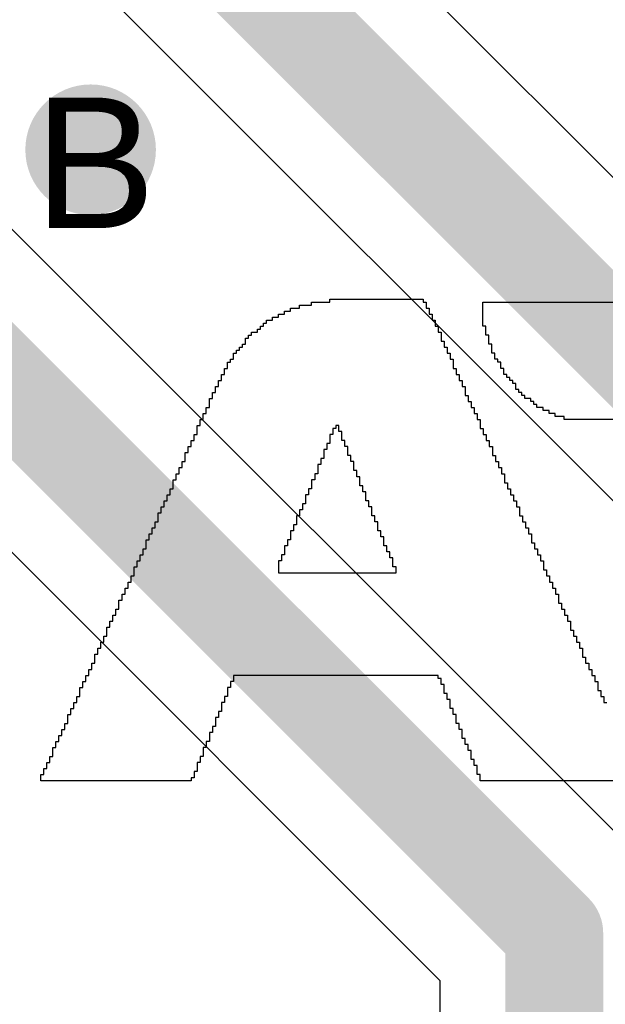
# Model space of a CAD drawing. Header units: millimetres. Extents: x -0.78 to 4.25, y -4.49 to 2.54.
# Tile 22 of 32: x 0.69 to 0.78, y 1.96 to 2.11. Entities that reach past the tile are written whole.
import ezdxf

# ---------------------------------------------------------------- set-up
doc = ezdxf.new("R2010")
doc.units = ezdxf.units.MM
doc.header["$MEASUREMENT"] = 0
for name, color, linetype in [('BottomLayer', 5, 'Continuous'), ('DrillDrawing', 1, 'Continuous'), ('TopLayer', 1, 'Continuous'), ('TopOverlay', 2, 'Continuous'), ('TopSolder', 216, 'Continuous')]:
    doc.layers.add(name, color=color, linetype=linetype)
doc.styles.add('Arial', font='txt', dxfattribs={"height": 0.2})

msp = doc.modelspace()

# ---------------------------------------------------------------- hatches: boundary and pattern name
at = {"layer": 'BottomLayer'}
h = msp.add_hatch(color=5, dxfattribs=at)
edge = h.paths.add_edge_path()
edge.add_arc((0.704, 2.095), 0.01, 0, 360)
at = {"layer": 'TopLayer'}
h = msp.add_hatch(color=1, dxfattribs=at)
edge = h.paths.add_edge_path()
edge.add_arc((0.704, 2.095), 0.01, 0, 360)
at = {"layer": 'TopSolder'}
h = msp.add_hatch(color=216, dxfattribs=at)
edge = h.paths.add_edge_path()
edge.add_arc((0.704, 2.095), 0.006, 0, 360)

# ---------------------------------------------------------------- linework, layer by layer
at = {"layer": 'TopLayer'}
for p, q in [((0.78737, 1.98737), (0.5425, 2.23225)), ((0.84737, 2.02737), (0.6425, 2.23225)), ((0.51262, 2.21263), (0.7575, 1.96775)), ((0.61262, 2.21263), (0.8175, 2.00775)), ((0.7575, 1.96775), (0.7575, 1.825))]:
    msp.add_line(p, q, dxfattribs=at)
at = {"layer": 'TopLayer', "const_width": 0.015}
for points in [[(0.525, 2.225), (0.775, 1.975)], [(0.625, 2.225), (0.835, 2.015)], [(0.775, 1.825), (0.775, 1.975)]]:
    msp.add_lwpolyline(points, dxfattribs=at)
at = {"layer": 'TopLayer', "const_width": 0.0075}
msp.add_lwpolyline([(0.77125, 1.975, 1), (0.77875, 1.975, 1)], format="xyb", close=True, dxfattribs=at)
msp.add_lwpolyline([(0.77125, 1.975, 1), (0.77875, 1.975, 1)], format="xyb", close=True, dxfattribs=at)
at = {"layer": 'TopOverlay'}
for p, q in [((0.73601, 2.07073), (0.73601, 2.0712)), ((0.73601, 2.0712), (0.73785, 2.0712)), ((0.73785, 2.0712), (0.73785, 2.07166)), ((0.73785, 2.07166), (0.74062, 2.07166)), ((0.74062, 2.07166), (0.74062, 2.07212)), ((0.74062, 2.07212), (0.75491, 2.07212)), ((0.75491, 2.07212), (0.75491, 2.07166)), ((0.75491, 2.07166), (0.75538, 2.07166)), ((0.75538, 2.07166), (0.75538, 2.0712)), ((0.75538, 2.0712), (0.75538, 2.07073)), ((0.76406, 2.0712), (0.76406, 2.07166)), ((0.76406, 2.07166), (0.8157, 2.07166)), ((0.76406, 2.07073), (0.76406, 2.0712)), ((0.73278, 2.06935), (0.73278, 2.06981)), ((0.73278, 2.06981), (0.7337, 2.06981)), ((0.7337, 2.06981), (0.7337, 2.07027)), ((0.7337, 2.07027), (0.73463, 2.07027)), ((0.73463, 2.07027), (0.73463, 2.07073)), ((0.73463, 2.07073), (0.73601, 2.07073)), ((0.75538, 2.07073), (0.75584, 2.07073)), ((0.75584, 2.07073), (0.75584, 2.07027)), ((0.75584, 2.07027), (0.75584, 2.06981)), ((0.75584, 2.06981), (0.7563, 2.06981)), ((0.7563, 2.06981), (0.7563, 2.06935)), ((0.76406, 2.07027), (0.76406, 2.07073)), ((0.76406, 2.06981), (0.76406, 2.07027)), ((0.76406, 2.06935), (0.76406, 2.06981)), ((0.73002, 2.06751), (0.73002, 2.06797)), ((0.73002, 2.06797), (0.73048, 2.06797)), ((0.73048, 2.06797), (0.73048, 2.06843)), ((0.73048, 2.06843), (0.73094, 2.06843)), ((0.73094, 2.06843), (0.73094, 2.06889)), ((0.73094, 2.06889), (0.73186, 2.06889)), ((0.73186, 2.06889), (0.73186, 2.06935)), ((0.73186, 2.06935), (0.73278, 2.06935)), ((0.7563, 2.06935), (0.7563, 2.06889)), ((0.7563, 2.06889), (0.75676, 2.06889)), ((0.75676, 2.06889), (0.75676, 2.06843)), ((0.75676, 2.06843), (0.75676, 2.06797)), ((0.75676, 2.06797), (0.75722, 2.06797)), ((0.75722, 2.06797), (0.75722, 2.06751)), ((0.76406, 2.06889), (0.76406, 2.06935)), ((0.76406, 2.06843), (0.76406, 2.06889)), ((0.76406, 2.06797), (0.76406, 2.06843)), ((0.76452, 2.06797), (0.76406, 2.06797)), ((0.76452, 2.06751), (0.76452, 2.06797)), ((0.72817, 2.06612), (0.72817, 2.06658)), ((0.72817, 2.06658), (0.72863, 2.06658)), ((0.72863, 2.06658), (0.72863, 2.06705)), ((0.72863, 2.06705), (0.72955, 2.06705)), ((0.72955, 2.06705), (0.72955, 2.06751)), ((0.72955, 2.06751), (0.73002, 2.06751)), ((0.75722, 2.06751), (0.75722, 2.06705)), ((0.75722, 2.06705), (0.75768, 2.06705)), ((0.75768, 2.06705), (0.75768, 2.06658)), ((0.75768, 2.06658), (0.75768, 2.06612)), ((0.76452, 2.06705), (0.76452, 2.06751)), ((0.76452, 2.06658), (0.76452, 2.06705)), ((0.76498, 2.06658), (0.76452, 2.06658)), ((0.76498, 2.06612), (0.76498, 2.06658)), ((0.72725, 2.06474), (0.72725, 2.0652)), ((0.72725, 2.0652), (0.72771, 2.0652)), ((0.72771, 2.06566), (0.72771, 2.06612)), ((0.72771, 2.06612), (0.72817, 2.06612)), ((0.72771, 2.0652), (0.72771, 2.06566)), ((0.75768, 2.06612), (0.75768, 2.06566)), ((0.75768, 2.06566), (0.75814, 2.06566)), ((0.75814, 2.06566), (0.75814, 2.0652)), ((0.75814, 2.0652), (0.75814, 2.06474)), ((0.76498, 2.06566), (0.76498, 2.06612)), ((0.76498, 2.0652), (0.76498, 2.06566)), ((0.76544, 2.0652), (0.76498, 2.0652)), ((0.76544, 2.06474), (0.76544, 2.0652)), ((0.72587, 2.06336), (0.72587, 2.06382)), ((0.72587, 2.06382), (0.72633, 2.06382)), ((0.72633, 2.06382), (0.72633, 2.06428)), ((0.72633, 2.06428), (0.72679, 2.06428)), ((0.72679, 2.06428), (0.72679, 2.06474)), ((0.72679, 2.06474), (0.72725, 2.06474)), ((0.75814, 2.06474), (0.7586, 2.06474)), ((0.7586, 2.06474), (0.7586, 2.06428)), ((0.7586, 2.06428), (0.7586, 2.06382)), ((0.7586, 2.06382), (0.75906, 2.06382)), ((0.75906, 2.06382), (0.75906, 2.06336)), ((0.76544, 2.06428), (0.76544, 2.06474)), ((0.76544, 2.06382), (0.76544, 2.06428)), ((0.7659, 2.06382), (0.76544, 2.06382)), ((0.7659, 2.06336), (0.7659, 2.06382)), ((0.72494, 2.06197), (0.72494, 2.06244)), ((0.72494, 2.06244), (0.7254, 2.06244)), ((0.72494, 2.06151), (0.72494, 2.06197)), ((0.7254, 2.06244), (0.7254, 2.0629)), ((0.7254, 2.0629), (0.72587, 2.0629)), ((0.72587, 2.0629), (0.72587, 2.06336)), ((0.75906, 2.06336), (0.75906, 2.0629)), ((0.75906, 2.0629), (0.75953, 2.0629)), ((0.75953, 2.0629), (0.75953, 2.06244)), ((0.75953, 2.06244), (0.75953, 2.06197)), ((0.75953, 2.06197), (0.75953, 2.06151)), ((0.7659, 2.0629), (0.7659, 2.06336)), ((0.76636, 2.0629), (0.7659, 2.0629)), ((0.76636, 2.06244), (0.76636, 2.0629)), ((0.76683, 2.06244), (0.76636, 2.06244)), ((0.76683, 2.06197), (0.76683, 2.06244)), ((0.76683, 2.06151), (0.76683, 2.06197)), ((0.72402, 2.06013), (0.72402, 2.06059)), ((0.72402, 2.06059), (0.72448, 2.06059)), ((0.72448, 2.06105), (0.72448, 2.06151)), ((0.72448, 2.06151), (0.72494, 2.06151)), ((0.72448, 2.06059), (0.72448, 2.06105)), ((0.75953, 2.06151), (0.75999, 2.06151)), ((0.75999, 2.06151), (0.75999, 2.06105)), ((0.75999, 2.06105), (0.75999, 2.06059)), ((0.75999, 2.06059), (0.76045, 2.06059)), ((0.76045, 2.06059), (0.76045, 2.06013)), ((0.76729, 2.06151), (0.76683, 2.06151)), ((0.76729, 2.06105), (0.76729, 2.06151)), ((0.76729, 2.06059), (0.76729, 2.06105)), ((0.76775, 2.06059), (0.76729, 2.06059)), ((0.76775, 2.06013), (0.76775, 2.06059)), ((0.72356, 2.05921), (0.72356, 2.05967)), ((0.72356, 2.05967), (0.72402, 2.05967)), ((0.72356, 2.05875), (0.72356, 2.05921)), ((0.72402, 2.05967), (0.72402, 2.06013)), ((0.76045, 2.06013), (0.76045, 2.05967)), ((0.76045, 2.05967), (0.76091, 2.05967)), ((0.76091, 2.05967), (0.76091, 2.05921)), ((0.76091, 2.05921), (0.76091, 2.05875)), ((0.76821, 2.06013), (0.76775, 2.06013)), ((0.76821, 2.05967), (0.76821, 2.06013)), ((0.76867, 2.05967), (0.76821, 2.05967)), ((0.76867, 2.05921), (0.76867, 2.05967)), ((0.76913, 2.05921), (0.76867, 2.05921)), ((0.76913, 2.05875), (0.76913, 2.05921)), ((0.72264, 2.05736), (0.72264, 2.05782)), ((0.72264, 2.05782), (0.7231, 2.05782)), ((0.72264, 2.0569), (0.72264, 2.05736)), ((0.7231, 2.05829), (0.7231, 2.05875)), ((0.7231, 2.05875), (0.72356, 2.05875)), ((0.7231, 2.05782), (0.7231, 2.05829)), ((0.76091, 2.05875), (0.76137, 2.05875)), ((0.76137, 2.05875), (0.76137, 2.05829)), ((0.76137, 2.05829), (0.76137, 2.05782)), ((0.76137, 2.05782), (0.76137, 2.05736)), ((0.76137, 2.05736), (0.76183, 2.05736)), ((0.76183, 2.05736), (0.76183, 2.0569)), ((0.76913, 2.05829), (0.76913, 2.05875)), ((0.76959, 2.05829), (0.76913, 2.05829)), ((0.76959, 2.05782), (0.76959, 2.05829)), ((0.77005, 2.05782), (0.76959, 2.05782)), ((0.77005, 2.05736), (0.77005, 2.05782)), ((0.77051, 2.05736), (0.77005, 2.05736)), ((0.77051, 2.0569), (0.77051, 2.05736)), ((0.72218, 2.05644), (0.72218, 2.0569)), ((0.72218, 2.0569), (0.72264, 2.0569)), ((0.72218, 2.05598), (0.72218, 2.05644)), ((0.72218, 2.05552), (0.72218, 2.05598)), ((0.76183, 2.0569), (0.76183, 2.05644)), ((0.76183, 2.05644), (0.76229, 2.05644)), ((0.76229, 2.05644), (0.76229, 2.05598)), ((0.76229, 2.05598), (0.76229, 2.05552)), ((0.77144, 2.0569), (0.77051, 2.0569)), ((0.77144, 2.05644), (0.77144, 2.0569)), ((0.7719, 2.05644), (0.77144, 2.05644)), ((0.7719, 2.05598), (0.7719, 2.05644)), ((0.77236, 2.05598), (0.7719, 2.05598)), ((0.77236, 2.05552), (0.77236, 2.05598)), ((0.72125, 2.05414), (0.72125, 2.0546)), ((0.72125, 2.0546), (0.72172, 2.0546)), ((0.72172, 2.05506), (0.72172, 2.05552)), ((0.72172, 2.05552), (0.72218, 2.05552)), ((0.72172, 2.0546), (0.72172, 2.05506)), ((0.76229, 2.05552), (0.76275, 2.05552)), ((0.76275, 2.05552), (0.76275, 2.05506)), ((0.76275, 2.05506), (0.76275, 2.0546)), ((0.76275, 2.0546), (0.76321, 2.0546)), ((0.76321, 2.0546), (0.76321, 2.05414)), ((0.77328, 2.05552), (0.77236, 2.05552)), ((0.77328, 2.05506), (0.77328, 2.05552)), ((0.7742, 2.05506), (0.77328, 2.05506)), ((0.7742, 2.0546), (0.7742, 2.05506)), ((0.77513, 2.0546), (0.7742, 2.0546)), ((0.77513, 2.05414), (0.77513, 2.0546)), ((0.72079, 2.05321), (0.72079, 2.05367)), ((0.72079, 2.05367), (0.72125, 2.05367)), ((0.72079, 2.05275), (0.72079, 2.05321)), ((0.72125, 2.05367), (0.72125, 2.05414)), ((0.76321, 2.05414), (0.76321, 2.05367)), ((0.76321, 2.05367), (0.76368, 2.05367)), ((0.76368, 2.05367), (0.76368, 2.05321)), ((0.76368, 2.05321), (0.76368, 2.05275)), ((0.77651, 2.05414), (0.77513, 2.05414)), ((0.77651, 2.05367), (0.77651, 2.05414)), ((0.80971, 2.05367), (0.77651, 2.05367)), ((0.71987, 2.05091), (0.71987, 2.05137)), ((0.71987, 2.05137), (0.72033, 2.05137)), ((0.72033, 2.05229), (0.72033, 2.05275)), ((0.72033, 2.05275), (0.72079, 2.05275)), ((0.72033, 2.05183), (0.72033, 2.05229)), ((0.72033, 2.05137), (0.72033, 2.05183)), ((0.74108, 2.05137), (0.74062, 2.05137)), ((0.74062, 2.05137), (0.74062, 2.05091)), ((0.74154, 2.05229), (0.74108, 2.05229)), ((0.74108, 2.05229), (0.74108, 2.05183)), ((0.74108, 2.05183), (0.74108, 2.05137)), ((0.742, 2.05275), (0.74154, 2.05275)), ((0.74154, 2.05275), (0.74154, 2.05229)), ((0.742, 2.05229), (0.742, 2.05275)), ((0.742, 2.05183), (0.742, 2.05229)), ((0.74247, 2.05183), (0.742, 2.05183)), ((0.74247, 2.05137), (0.74247, 2.05183)), ((0.74247, 2.05091), (0.74247, 2.05137)), ((0.76368, 2.05275), (0.76368, 2.05229)), ((0.76368, 2.05229), (0.76414, 2.05229)), ((0.76414, 2.05229), (0.76414, 2.05183)), ((0.76414, 2.05183), (0.76414, 2.05137)), ((0.76414, 2.05137), (0.7646, 2.05137)), ((0.7646, 2.05137), (0.7646, 2.05091)), ((0.71941, 2.04999), (0.71941, 2.05045)), ((0.71941, 2.05045), (0.71987, 2.05045)), ((0.71941, 2.04952), (0.71941, 2.04999)), ((0.71987, 2.05045), (0.71987, 2.05091)), ((0.74062, 2.04999), (0.74016, 2.04999)), ((0.74016, 2.04999), (0.74016, 2.04952)), ((0.74062, 2.05091), (0.74062, 2.05045)), ((0.74062, 2.05045), (0.74062, 2.04999)), ((0.74247, 2.05045), (0.74247, 2.05091)), ((0.74293, 2.05045), (0.74247, 2.05045)), ((0.74293, 2.04999), (0.74293, 2.05045)), ((0.74293, 2.04952), (0.74293, 2.04999)), ((0.7646, 2.05091), (0.7646, 2.05045)), ((0.7646, 2.05045), (0.76506, 2.05045)), ((0.76506, 2.05045), (0.76506, 2.04999)), ((0.76506, 2.04999), (0.76506, 2.04952)), ((0.71849, 2.04814), (0.71849, 2.0486)), ((0.71849, 2.0486), (0.71895, 2.0486)), ((0.71895, 2.04906), (0.71895, 2.04952)), ((0.71895, 2.04952), (0.71941, 2.04952)), ((0.71895, 2.0486), (0.71895, 2.04906)), ((0.74016, 2.04906), (0.7397, 2.04906)), ((0.7397, 2.04906), (0.7397, 2.0486)), ((0.7397, 2.0486), (0.7397, 2.04814)), ((0.74016, 2.04952), (0.74016, 2.04906)), ((0.74339, 2.04952), (0.74293, 2.04952)), ((0.74339, 2.04906), (0.74339, 2.04952)), ((0.74339, 2.0486), (0.74339, 2.04906)), ((0.74339, 2.04814), (0.74339, 2.0486)), ((0.76506, 2.04952), (0.76552, 2.04952)), ((0.76552, 2.04952), (0.76552, 2.04906)), ((0.76552, 2.04906), (0.76552, 2.0486)), ((0.76552, 2.0486), (0.76552, 2.04814)), ((0.71803, 2.04676), (0.71803, 2.04722)), ((0.71803, 2.04722), (0.71849, 2.04722)), ((0.71849, 2.04768), (0.71849, 2.04814)), ((0.71849, 2.04722), (0.71849, 2.04768)), ((0.7397, 2.04768), (0.73924, 2.04768)), ((0.73924, 2.04768), (0.73924, 2.04722)), ((0.73924, 2.04722), (0.73924, 2.04676)), ((0.7397, 2.04814), (0.7397, 2.04768)), ((0.74385, 2.04814), (0.74339, 2.04814)), ((0.74385, 2.04768), (0.74385, 2.04814)), ((0.74385, 2.04722), (0.74385, 2.04768)), ((0.74431, 2.04722), (0.74385, 2.04722)), ((0.74431, 2.04676), (0.74431, 2.04722)), ((0.76552, 2.04814), (0.76598, 2.04814)), ((0.76598, 2.04814), (0.76598, 2.04768)), ((0.76598, 2.04768), (0.76598, 2.04722)), ((0.76598, 2.04722), (0.76644, 2.04722)), ((0.76644, 2.04722), (0.76644, 2.04676)), ((0.7171, 2.04491), (0.71711, 2.04537)), ((0.71711, 2.04537), (0.71757, 2.04537)), ((0.71757, 2.04584), (0.71757, 2.0463)), ((0.71757, 2.0463), (0.71803, 2.0463)), ((0.71757, 2.04537), (0.71757, 2.04584)), ((0.71803, 2.0463), (0.71803, 2.04676)), ((0.73878, 2.04537), (0.73832, 2.04537)), ((0.73832, 2.04537), (0.73832, 2.04491)), ((0.73924, 2.04676), (0.73878, 2.04676)), ((0.73878, 2.04676), (0.73878, 2.0463)), ((0.73878, 2.0463), (0.73878, 2.04584)), ((0.73878, 2.04584), (0.73878, 2.04537)), ((0.74431, 2.0463), (0.74431, 2.04676)), ((0.74431, 2.04584), (0.74431, 2.0463)), ((0.74477, 2.04584), (0.74431, 2.04584)), ((0.74477, 2.04537), (0.74477, 2.04584)), ((0.74477, 2.04491), (0.74477, 2.04537)), ((0.76644, 2.04676), (0.76644, 2.0463)), ((0.76644, 2.0463), (0.7669, 2.0463)), ((0.7669, 2.0463), (0.7669, 2.04584)), ((0.7669, 2.04584), (0.7669, 2.04537)), ((0.7669, 2.04537), (0.76736, 2.04537)), ((0.76736, 2.04537), (0.76736, 2.04491)), ((0.71664, 2.04399), (0.71664, 2.04445)), ((0.71664, 2.04445), (0.71711, 2.04445)), ((0.71664, 2.04353), (0.71664, 2.04399)), ((0.71711, 2.04445), (0.7171, 2.04491)), ((0.73832, 2.04445), (0.73785, 2.04445)), ((0.73785, 2.04445), (0.73785, 2.04399)), ((0.73785, 2.04399), (0.73785, 2.04353)), ((0.73832, 2.04491), (0.73832, 2.04445)), ((0.74523, 2.04491), (0.74477, 2.04491)), ((0.74523, 2.04445), (0.74523, 2.04491)), ((0.74523, 2.04399), (0.74523, 2.04445)), ((0.74523, 2.04353), (0.74523, 2.04399)), ((0.76736, 2.04491), (0.76736, 2.04445)), ((0.76736, 2.04445), (0.76736, 2.04399)), ((0.76736, 2.04399), (0.76783, 2.04399)), ((0.76783, 2.04399), (0.76783, 2.04353)), ((0.71618, 2.04261), (0.71618, 2.04307)), ((0.71618, 2.04307), (0.71664, 2.04307)), ((0.71618, 2.04215), (0.71618, 2.04261)), ((0.71664, 2.04307), (0.71664, 2.04353)), ((0.73785, 2.04307), (0.73739, 2.04307)), ((0.73739, 2.04307), (0.73739, 2.04261)), ((0.73739, 2.04261), (0.73739, 2.04215)), ((0.73785, 2.04353), (0.73785, 2.04307)), ((0.74569, 2.04353), (0.74523, 2.04353)), ((0.74569, 2.04307), (0.74569, 2.04353)), ((0.74569, 2.04261), (0.74569, 2.04307)), ((0.74615, 2.04261), (0.74569, 2.04261)), ((0.74615, 2.04215), (0.74615, 2.04261)), ((0.76783, 2.04353), (0.76783, 2.04307)), ((0.76783, 2.04307), (0.76829, 2.04307)), ((0.76829, 2.04307), (0.76829, 2.04261)), ((0.76829, 2.04261), (0.76829, 2.04215)), ((0.71526, 2.04076), (0.71526, 2.04122)), ((0.71526, 2.04122), (0.71572, 2.04122)), ((0.71572, 2.04169), (0.71572, 2.04215)), ((0.71572, 2.04215), (0.71618, 2.04215)), ((0.71572, 2.04122), (0.71572, 2.04169)), ((0.73739, 2.04215), (0.73693, 2.04215)), ((0.73693, 2.04215), (0.73693, 2.04169)), ((0.73693, 2.04169), (0.73693, 2.04122)), ((0.73693, 2.04122), (0.73693, 2.04076)), ((0.74615, 2.04169), (0.74615, 2.04215)), ((0.74615, 2.04122), (0.74615, 2.04169)), ((0.74662, 2.04122), (0.74615, 2.04122)), ((0.74662, 2.04076), (0.74662, 2.04122)), ((0.76829, 2.04215), (0.76875, 2.04215)), ((0.76875, 2.04215), (0.76875, 2.04169)), ((0.76875, 2.04169), (0.76875, 2.04122)), ((0.76875, 2.04122), (0.76921, 2.04122)), ((0.76921, 2.04122), (0.76921, 2.04076)), ((0.71434, 2.03892), (0.71434, 2.03938)), ((0.71434, 2.03938), (0.7148, 2.03938)), ((0.7148, 2.03984), (0.7148, 2.0403)), ((0.7148, 2.0403), (0.71526, 2.0403)), ((0.7148, 2.03938), (0.7148, 2.03984)), ((0.71526, 2.0403), (0.71526, 2.04076)), ((0.73647, 2.03984), (0.73601, 2.03984)), ((0.73601, 2.03984), (0.73601, 2.03938)), ((0.73601, 2.03938), (0.73601, 2.03892)), ((0.73693, 2.04076), (0.73647, 2.04076)), ((0.73647, 2.04076), (0.73647, 2.0403)), ((0.73647, 2.0403), (0.73647, 2.03984)), ((0.74662, 2.0403), (0.74662, 2.04076)), ((0.74708, 2.0403), (0.74662, 2.0403)), ((0.74708, 2.03984), (0.74708, 2.0403)), ((0.74708, 2.03938), (0.74708, 2.03984)), ((0.74708, 2.03892), (0.74708, 2.03938)), ((0.76921, 2.04076), (0.76921, 2.0403)), ((0.76921, 2.0403), (0.76967, 2.0403)), ((0.76967, 2.0403), (0.76967, 2.03984)), ((0.76967, 2.03984), (0.76967, 2.03938)), ((0.76967, 2.03938), (0.76967, 2.03892)), ((0.71388, 2.03754), (0.71388, 2.038)), ((0.71388, 2.038), (0.71434, 2.038)), ((0.71434, 2.03846), (0.71434, 2.03892)), ((0.71434, 2.038), (0.71434, 2.03846)), ((0.73601, 2.03892), (0.73555, 2.03892)), ((0.73555, 2.03892), (0.73555, 2.03846)), ((0.73555, 2.03846), (0.73555, 2.038)), ((0.73555, 2.038), (0.73555, 2.03754)), ((0.74754, 2.03892), (0.74708, 2.03892)), ((0.74754, 2.03846), (0.74754, 2.03892)), ((0.74754, 2.038), (0.74754, 2.03846)), ((0.748, 2.038), (0.74754, 2.038)), ((0.748, 2.03754), (0.748, 2.038)), ((0.76967, 2.03892), (0.77013, 2.03892)), ((0.77013, 2.03892), (0.77013, 2.03846)), ((0.77013, 2.03846), (0.77013, 2.038)), ((0.77013, 2.038), (0.77059, 2.038)), ((0.77059, 2.038), (0.77059, 2.03754)), ((0.71342, 2.03661), (0.71342, 2.03707)), ((0.71342, 2.03707), (0.71388, 2.03707)), ((0.71342, 2.03615), (0.71342, 2.03661)), ((0.71388, 2.03707), (0.71388, 2.03754)), ((0.73509, 2.03661), (0.73463, 2.03661)), ((0.73463, 2.03661), (0.73463, 2.03615)), ((0.73555, 2.03754), (0.73509, 2.03754)), ((0.73509, 2.03754), (0.73509, 2.03707)), ((0.73509, 2.03707), (0.73509, 2.03661)), ((0.748, 2.03707), (0.748, 2.03754)), ((0.748, 2.03661), (0.748, 2.03707)), ((0.74846, 2.03661), (0.748, 2.03661)), ((0.74846, 2.03615), (0.74846, 2.03661)), ((0.77059, 2.03754), (0.77059, 2.03707)), ((0.77059, 2.03707), (0.77105, 2.03707)), ((0.77105, 2.03707), (0.77105, 2.03661)), ((0.77105, 2.03661), (0.77105, 2.03615)), ((0.71249, 2.03477), (0.71249, 2.03523)), ((0.71249, 2.03523), (0.71296, 2.03523)), ((0.71249, 2.03431), (0.71249, 2.03477)), ((0.71296, 2.03569), (0.71296, 2.03615)), ((0.71296, 2.03615), (0.71342, 2.03615)), ((0.71296, 2.03523), (0.71296, 2.03569)), ((0.73463, 2.03523), (0.73417, 2.03523)), ((0.73417, 2.03523), (0.73417, 2.03477)), ((0.73417, 2.03477), (0.73417, 2.03431)), ((0.73463, 2.03615), (0.73463, 2.03569)), ((0.73463, 2.03569), (0.73463, 2.03523)), ((0.74846, 2.03569), (0.74846, 2.03615)), ((0.74892, 2.03569), (0.74846, 2.03569)), ((0.74892, 2.03523), (0.74892, 2.03569)), ((0.74892, 2.03477), (0.74892, 2.03523)), ((0.74892, 2.03431), (0.74892, 2.03477)), ((0.77105, 2.03615), (0.77151, 2.03615)), ((0.77151, 2.03615), (0.77151, 2.03569)), ((0.77151, 2.03569), (0.77151, 2.03523)), ((0.77151, 2.03523), (0.77151, 2.03477)), ((0.77151, 2.03477), (0.77198, 2.03477)), ((0.77198, 2.03477), (0.77198, 2.03431)), ((0.71203, 2.03339), (0.71203, 2.03385)), ((0.71203, 2.03385), (0.71249, 2.03385)), ((0.71203, 2.03293), (0.71203, 2.03339)), ((0.71249, 2.03385), (0.71249, 2.03431)), ((0.73417, 2.03431), (0.7337, 2.03431)), ((0.7337, 2.03431), (0.7337, 2.03385)), ((0.7337, 2.03385), (0.7337, 2.03339)), ((0.7337, 2.03339), (0.7337, 2.03293)), ((0.74938, 2.03431), (0.74892, 2.03431)), ((0.74938, 2.03385), (0.74938, 2.03431)), ((0.74938, 2.03339), (0.74938, 2.03385)), ((0.74984, 2.03339), (0.74938, 2.03339)), ((0.74984, 2.03293), (0.74984, 2.03339)), ((0.77198, 2.03431), (0.77198, 2.03385)), ((0.77198, 2.03385), (0.77244, 2.03385)), ((0.77244, 2.03385), (0.77244, 2.03339)), ((0.77244, 2.03339), (0.77244, 2.03293)), ((0.71111, 2.03154), (0.71111, 2.032)), ((0.71111, 2.032), (0.71157, 2.032)), ((0.71157, 2.03246), (0.71157, 2.03293)), ((0.71157, 2.03293), (0.71203, 2.03293)), ((0.71157, 2.032), (0.71157, 2.03246)), ((0.73324, 2.032), (0.73278, 2.032)), ((0.73278, 2.032), (0.73278, 2.03154)), ((0.7337, 2.03293), (0.73324, 2.03293)), ((0.73324, 2.03293), (0.73324, 2.03246)), ((0.73324, 2.03246), (0.73324, 2.032)), ((0.74984, 2.03246), (0.74984, 2.03293)), ((0.7503, 2.03246), (0.74984, 2.03246)), ((0.7503, 2.032), (0.7503, 2.03246)), ((0.7503, 2.03154), (0.7503, 2.032)), ((0.77244, 2.03293), (0.7729, 2.03293)), ((0.7729, 2.03293), (0.7729, 2.03246)), ((0.7729, 2.03246), (0.7729, 2.032)), ((0.7729, 2.032), (0.77336, 2.032)), ((0.77336, 2.032), (0.77336, 2.03154)), ((0.71065, 2.03062), (0.71065, 2.03108)), ((0.71065, 2.03108), (0.71111, 2.03108)), ((0.71065, 2.03016), (0.71065, 2.03062)), ((0.71111, 2.03108), (0.71111, 2.03154)), ((0.73278, 2.03154), (0.73278, 2.03108)), ((0.73278, 2.03108), (0.73278, 2.03062)), ((0.73278, 2.03062), (0.73278, 2.03016)), ((0.7503, 2.03108), (0.7503, 2.03154)), ((0.75077, 2.03108), (0.7503, 2.03108)), ((0.75077, 2.03062), (0.75077, 2.03108)), ((0.75077, 2.03016), (0.75077, 2.03062)), ((0.77336, 2.03154), (0.77336, 2.03108)), ((0.77336, 2.03108), (0.77336, 2.03062)), ((0.77336, 2.03062), (0.77382, 2.03062)), ((0.77382, 2.03062), (0.77382, 2.03016)), ((0.70973, 2.02831), (0.70973, 2.02878)), ((0.70973, 2.02878), (0.71019, 2.02878)), ((0.71019, 2.02924), (0.71019, 2.0297)), ((0.71019, 2.0297), (0.71065, 2.0297)), ((0.71019, 2.02878), (0.71019, 2.02924)), ((0.71065, 2.0297), (0.71065, 2.03016)), ((0.73278, 2.03016), (0.75077, 2.03016)), ((0.77382, 2.03016), (0.77382, 2.0297)), ((0.77382, 2.0297), (0.77428, 2.0297)), ((0.77428, 2.0297), (0.77428, 2.02924)), ((0.77428, 2.02924), (0.77428, 2.02878)), ((0.77428, 2.02878), (0.77474, 2.02878)), ((0.77474, 2.02878), (0.77474, 2.02831)), ((0.70927, 2.02739), (0.70927, 2.02785)), ((0.70927, 2.02785), (0.70973, 2.02785)), ((0.70927, 2.02693), (0.70927, 2.02739)), ((0.70973, 2.02785), (0.70973, 2.02831)), ((0.77474, 2.02831), (0.77474, 2.02785)), ((0.77474, 2.02785), (0.7752, 2.02785)), ((0.7752, 2.02785), (0.7752, 2.02739)), ((0.7752, 2.02739), (0.7752, 2.02693)), ((0.70834, 2.02555), (0.70834, 2.02601)), ((0.70834, 2.02601), (0.70881, 2.02601)), ((0.70881, 2.02647), (0.70881, 2.02693)), ((0.70881, 2.02693), (0.70927, 2.02693)), ((0.70881, 2.02601), (0.70881, 2.02647)), ((0.7752, 2.02693), (0.77566, 2.02693)), ((0.77566, 2.02693), (0.77566, 2.02647)), ((0.77566, 2.02647), (0.77566, 2.02601)), ((0.77566, 2.02601), (0.77566, 2.02555)), ((0.70788, 2.02416), (0.70788, 2.02463)), ((0.70788, 2.02463), (0.70834, 2.02463)), ((0.70834, 2.02509), (0.70834, 2.02555)), ((0.70834, 2.02463), (0.70834, 2.02509)), ((0.77566, 2.02555), (0.77613, 2.02555)), ((0.77613, 2.02555), (0.77613, 2.02509)), ((0.77613, 2.02509), (0.77613, 2.02463)), ((0.77613, 2.02463), (0.77659, 2.02463)), ((0.77659, 2.02463), (0.77659, 2.02416)), ((0.70696, 2.02232), (0.70696, 2.02278)), ((0.70696, 2.02278), (0.70742, 2.02278)), ((0.70742, 2.02324), (0.70742, 2.0237)), ((0.70742, 2.0237), (0.70788, 2.0237)), ((0.70742, 2.02278), (0.70742, 2.02324)), ((0.70788, 2.0237), (0.70788, 2.02416)), ((0.77659, 2.02416), (0.77659, 2.0237)), ((0.77659, 2.0237), (0.77705, 2.0237)), ((0.77705, 2.0237), (0.77705, 2.02324)), ((0.77705, 2.02324), (0.77705, 2.02278)), ((0.77705, 2.02278), (0.77751, 2.02278)), ((0.77751, 2.02278), (0.77751, 2.02232)), ((0.7065, 2.0214), (0.7065, 2.02186)), ((0.7065, 2.02186), (0.70696, 2.02186)), ((0.7065, 2.02094), (0.7065, 2.0214)), ((0.70696, 2.02186), (0.70696, 2.02232)), ((0.77751, 2.02232), (0.77751, 2.02186)), ((0.77751, 2.02186), (0.77751, 2.0214)), ((0.77751, 2.0214), (0.77797, 2.0214)), ((0.77797, 2.0214), (0.77797, 2.02094)), ((0.70604, 2.02001), (0.70604, 2.02048)), ((0.70604, 2.02048), (0.7065, 2.02048)), ((0.70604, 2.01955), (0.70604, 2.02001)), ((0.7065, 2.02048), (0.7065, 2.02094)), ((0.77797, 2.02094), (0.77797, 2.02048)), ((0.77797, 2.02048), (0.77843, 2.02048)), ((0.77843, 2.02048), (0.77843, 2.02001)), ((0.77843, 2.02001), (0.77843, 2.01955)), ((0.70512, 2.01817), (0.70512, 2.01863)), ((0.70512, 2.01863), (0.70558, 2.01863)), ((0.70512, 2.01771), (0.70512, 2.01817)), ((0.70558, 2.01909), (0.70558, 2.01955)), ((0.70558, 2.01955), (0.70604, 2.01955)), ((0.70558, 2.01863), (0.70558, 2.01909)), ((0.77843, 2.01955), (0.77889, 2.01955)), ((0.77889, 2.01955), (0.77889, 2.01909)), ((0.77889, 2.01909), (0.77889, 2.01863)), ((0.77889, 2.01863), (0.77935, 2.01863)), ((0.77935, 2.01863), (0.77935, 2.01817)), ((0.77935, 2.01817), (0.77935, 2.01771)), ((0.70466, 2.01725), (0.70466, 2.01771)), ((0.70466, 2.01771), (0.70512, 2.01771)), ((0.70466, 2.01679), (0.70466, 2.01725)), ((0.70466, 2.01633), (0.70466, 2.01679)), ((0.77935, 2.01771), (0.77935, 2.01725)), ((0.77935, 2.01725), (0.77981, 2.01725)), ((0.77981, 2.01725), (0.77981, 2.01679)), ((0.77981, 2.01679), (0.77981, 2.01633)), ((0.70373, 2.01494), (0.70373, 2.0154)), ((0.70373, 2.0154), (0.70419, 2.0154)), ((0.70419, 2.01586), (0.70419, 2.01633)), ((0.70419, 2.01633), (0.70466, 2.01633)), ((0.70419, 2.0154), (0.70419, 2.01586)), ((0.77981, 2.01633), (0.78028, 2.01633)), ((0.78028, 2.01633), (0.78028, 2.01586)), ((0.78028, 2.01586), (0.78028, 2.0154)), ((0.78028, 2.0154), (0.78074, 2.0154)), ((0.78074, 2.0154), (0.78074, 2.01494)), ((0.70327, 2.01402), (0.70327, 2.01448)), ((0.70327, 2.01448), (0.70373, 2.01448)), ((0.70327, 2.01356), (0.70327, 2.01402)), ((0.70373, 2.01448), (0.70373, 2.01494)), ((0.75722, 2.01448), (0.72587, 2.01448)), ((0.72587, 2.01448), (0.72587, 2.01402)), ((0.72587, 2.01402), (0.72587, 2.01356)), ((0.75722, 2.01402), (0.75722, 2.01448)), ((0.75768, 2.01402), (0.75722, 2.01402)), ((0.75768, 2.01356), (0.75768, 2.01402)), ((0.78074, 2.01494), (0.78074, 2.01448)), ((0.78074, 2.01448), (0.7812, 2.01448)), ((0.7812, 2.01448), (0.7812, 2.01402)), ((0.7812, 2.01402), (0.7812, 2.01356)), ((0.70235, 2.01218), (0.70235, 2.01264)), ((0.70235, 2.01264), (0.70281, 2.01264)), ((0.70235, 2.01171), (0.70235, 2.01218)), ((0.70281, 2.0131), (0.70281, 2.01356)), ((0.70281, 2.01356), (0.70327, 2.01356)), ((0.70281, 2.01264), (0.70281, 2.0131)), ((0.7254, 2.01264), (0.72494, 2.01264)), ((0.72494, 2.01264), (0.72494, 2.01218)), ((0.72494, 2.01218), (0.72494, 2.01171)), ((0.72587, 2.01356), (0.7254, 2.01356)), ((0.7254, 2.01356), (0.7254, 2.0131)), ((0.7254, 2.0131), (0.7254, 2.01264)), ((0.75768, 2.0131), (0.75768, 2.01356)), ((0.75814, 2.0131), (0.75768, 2.0131)), ((0.75814, 2.01264), (0.75814, 2.0131)), ((0.75814, 2.01218), (0.75814, 2.01264)), ((0.75814, 2.01171), (0.75814, 2.01218)), ((0.7812, 2.01356), (0.78166, 2.01356)), ((0.78166, 2.01356), (0.78166, 2.0131)), ((0.78166, 2.0131), (0.78166, 2.01264)), ((0.78166, 2.01264), (0.78166, 2.01218)), ((0.78166, 2.01218), (0.78212, 2.01218)), ((0.78212, 2.01218), (0.78212, 2.01171)), ((0.70189, 2.01079), (0.70189, 2.01125)), ((0.70189, 2.01125), (0.70235, 2.01125)), ((0.70189, 2.01033), (0.70189, 2.01079)), ((0.70235, 2.01125), (0.70235, 2.01171)), ((0.72494, 2.01125), (0.72448, 2.01125)), ((0.72448, 2.01125), (0.72448, 2.01079)), ((0.72448, 2.01079), (0.72448, 2.01033)), ((0.72494, 2.01171), (0.72494, 2.01125)), ((0.7586, 2.01171), (0.75814, 2.01171)), ((0.7586, 2.01125), (0.7586, 2.01171)), ((0.7586, 2.01079), (0.7586, 2.01125)), ((0.75906, 2.01079), (0.7586, 2.01079)), ((0.75906, 2.01033), (0.75906, 2.01079)), ((0.78212, 2.01171), (0.78212, 2.01125)), ((0.78212, 2.01125), (0.78258, 2.01125)), ((0.78258, 2.01125), (0.78258, 2.01079)), ((0.78258, 2.01079), (0.78258, 2.01033)), ((0.70097, 2.00895), (0.70097, 2.00941)), ((0.70097, 2.00941), (0.70143, 2.00941)), ((0.70143, 2.00987), (0.70143, 2.01033)), ((0.70143, 2.01033), (0.70189, 2.01033)), ((0.70143, 2.00941), (0.70143, 2.00987)), ((0.72448, 2.01033), (0.72402, 2.01033)), ((0.72402, 2.01033), (0.72402, 2.00987)), ((0.72402, 2.00987), (0.72402, 2.00941)), ((0.72402, 2.00941), (0.72402, 2.00895)), ((0.75906, 2.00987), (0.75906, 2.01033)), ((0.75906, 2.00941), (0.75906, 2.00987)), ((0.75953, 2.00941), (0.75906, 2.00941)), ((0.75953, 2.00895), (0.75953, 2.00941)), ((0.78258, 2.01033), (0.78304, 2.01033)), ((0.70051, 2.00803), (0.70051, 2.00849)), ((0.70051, 2.00849), (0.70097, 2.00849)), ((0.70051, 2.00756), (0.70051, 2.00803)), ((0.70097, 2.00849), (0.70097, 2.00895)), ((0.72356, 2.00803), (0.7231, 2.00803)), ((0.7231, 2.00803), (0.7231, 2.00756)), ((0.72402, 2.00895), (0.72356, 2.00895)), ((0.72356, 2.00895), (0.72356, 2.00849)), ((0.72356, 2.00849), (0.72356, 2.00803)), ((0.75953, 2.00849), (0.75953, 2.00895)), ((0.75999, 2.00849), (0.75953, 2.00849)), ((0.75999, 2.00803), (0.75999, 2.00849)), ((0.75999, 2.00756), (0.75999, 2.00803)), ((0.69958, 2.00572), (0.69958, 2.00618)), ((0.69958, 2.00618), (0.70004, 2.00618)), ((0.70004, 2.00664), (0.70004, 2.0071)), ((0.70004, 2.0071), (0.70051, 2.0071)), ((0.70004, 2.00618), (0.70004, 2.00664)), ((0.70051, 2.0071), (0.70051, 2.00756)), ((0.7231, 2.00664), (0.72264, 2.00664)), ((0.72264, 2.00664), (0.72264, 2.00618)), ((0.72264, 2.00618), (0.72264, 2.00572)), ((0.7231, 2.00756), (0.7231, 2.0071)), ((0.7231, 2.0071), (0.7231, 2.00664)), ((0.75999, 2.0071), (0.75999, 2.00756)), ((0.76045, 2.0071), (0.75999, 2.0071)), ((0.76045, 2.00664), (0.76045, 2.0071)), ((0.76045, 2.00618), (0.76045, 2.00664)), ((0.76091, 2.00618), (0.76045, 2.00618)), ((0.76091, 2.00572), (0.76091, 2.00618)), ((0.69912, 2.0048), (0.69912, 2.00526)), ((0.69912, 2.00526), (0.69958, 2.00526)), ((0.69912, 2.00434), (0.69912, 2.0048)), ((0.69958, 2.00526), (0.69958, 2.00572)), ((0.72264, 2.00572), (0.72218, 2.00572)), ((0.72218, 2.00572), (0.72218, 2.00526)), ((0.72218, 2.00526), (0.72218, 2.0048)), ((0.72218, 2.0048), (0.72218, 2.00434)), ((0.76091, 2.00526), (0.76091, 2.00572)), ((0.76091, 2.0048), (0.76091, 2.00526)), ((0.76137, 2.0048), (0.76091, 2.0048)), ((0.76137, 2.00434), (0.76137, 2.0048)), ((0.6982, 2.00295), (0.6982, 2.00341)), ((0.6982, 2.00341), (0.69866, 2.00341)), ((0.69866, 2.00388), (0.69866, 2.00434)), ((0.69866, 2.00434), (0.69912, 2.00434)), ((0.69866, 2.00341), (0.69866, 2.00388)), ((0.72172, 2.00341), (0.72125, 2.00341)), ((0.72125, 2.00341), (0.72125, 2.00295)), ((0.72218, 2.00434), (0.72172, 2.00434)), ((0.72172, 2.00434), (0.72172, 2.00388)), ((0.72172, 2.00388), (0.72172, 2.00341)), ((0.76137, 2.00388), (0.76137, 2.00434)), ((0.76183, 2.00388), (0.76137, 2.00388)), ((0.76183, 2.00341), (0.76183, 2.00388)), ((0.76183, 2.00295), (0.76183, 2.00341)), ((0.69774, 2.00157), (0.69774, 2.00203)), ((0.69774, 2.00203), (0.6982, 2.00203)), ((0.69774, 2.00111), (0.69774, 2.00157)), ((0.6982, 2.00249), (0.6982, 2.00295)), ((0.6982, 2.00203), (0.6982, 2.00249)), ((0.72125, 2.00203), (0.72079, 2.00203)), ((0.72079, 2.00203), (0.72079, 2.00157)), ((0.72079, 2.00157), (0.72079, 2.00111)), ((0.72125, 2.00295), (0.72125, 2.00249)), ((0.72125, 2.00249), (0.72125, 2.00203)), ((0.76229, 2.00295), (0.76183, 2.00295)), ((0.76229, 2.00249), (0.76229, 2.00295)), ((0.76229, 2.00203), (0.76229, 2.00249)), ((0.76229, 2.00157), (0.76229, 2.00203)), ((0.76275, 2.00157), (0.76229, 2.00157)), ((0.76275, 2.00111), (0.76275, 2.00157)), ((0.69682, 1.99973), (0.69682, 2.00019)), ((0.69682, 2.00019), (0.69728, 2.00019)), ((0.69728, 2.00065), (0.69728, 2.00111)), ((0.69728, 2.00111), (0.69774, 2.00111)), ((0.69728, 2.00019), (0.69728, 2.00065)), ((0.72079, 2.00111), (0.72033, 2.00111)), ((0.72033, 2.00111), (0.72033, 2.00065)), ((0.72033, 2.00065), (0.72033, 2.00019)), ((0.72033, 2.00019), (0.72033, 1.99973)), ((0.76275, 2.00065), (0.76275, 2.00111)), ((0.76321, 2.00065), (0.76275, 2.00065)), ((0.76321, 2.00019), (0.76321, 2.00065)), ((0.76321, 1.99973), (0.76321, 2.00019)), ((0.69636, 1.9988), (0.69636, 1.99927)), ((0.69636, 1.99927), (0.69682, 1.99927)), ((0.69636, 1.99834), (0.69636, 1.9988)), ((0.69682, 1.99927), (0.69682, 1.99973)), ((0.71987, 1.9988), (0.71941, 1.9988)), ((0.71941, 1.9988), (0.71941, 1.99834)), ((0.72033, 1.99973), (0.71987, 1.99973)), ((0.71987, 1.99973), (0.71987, 1.99927)), ((0.71987, 1.99927), (0.71987, 1.9988)), ((0.76321, 1.99927), (0.76321, 1.99973)), ((0.76368, 1.99927), (0.76321, 1.99927)), ((0.76368, 1.9988), (0.76368, 1.99927)), ((0.76368, 1.99834), (0.76368, 1.9988)), ((0.71941, 1.99834), (0.69636, 1.99834)), ((0.78811, 1.99834), (0.76368, 1.99834))]:
    msp.add_line(p, q, dxfattribs=at)

# ---------------------------------------------------------------- texts
at = {"layer": 'DrillDrawing', "style": 'Arial'}
msp.add_text('B', height=0.02, dxfattribs=at).set_placement((0.69534, 2.083))

doc.saveas('drawing.dxf')
